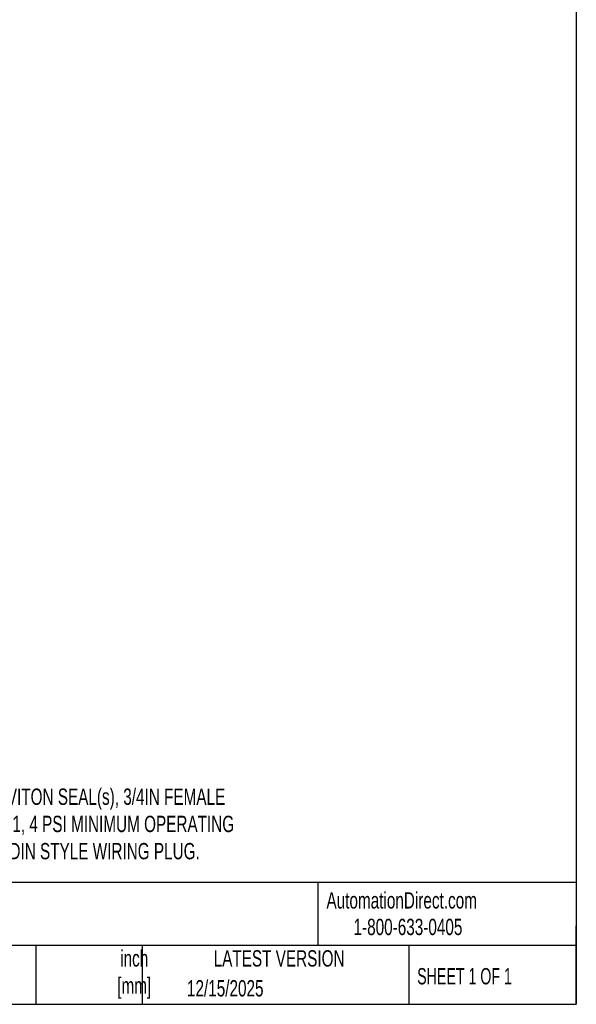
# Model space of a CAD drawing. Header units: inches. Extents: x 0.5 to 21.5, y 0.5 to 16.5.
# Tile 6 of 10: x 15.8 to 21.5, y 0.5 to 10.5. Entities that reach past the tile are written whole.
import ezdxf

# ---------------------------------------------------------------- set-up
doc = ezdxf.new("R2010")
doc.units = ezdxf.units.IN
doc.header["$LTSCALE"] = 2
doc.header["$MEASUREMENT"] = 0
doc.linetypes.add('SLD-Solid', pattern=[0])
doc.layers.add('TEXT', color=140, linetype='SLD-Solid', lineweight=25)
doc.styles.add('SLDTEXTSTYLE0', font='TXT', dxfattribs={"width": 0.7})
doc.styles.add('SLDTEXTSTYLE1', font='TXT', dxfattribs={"width": 0.65})

msp = doc.modelspace()

# ---------------------------------------------------------------- linework, layer by layer
at = {"layer": 'TEXT'}
for p, q in [((21.5, 16.5), (21.5, 0.5)), ((21.5, 1.742), (0.5, 1.742)), ((18.864, 1.742), (18.864, 1.1)), ((21.5, 0.5), (21.5, 1.3)), ((21.5, 1.1), (0.5, 1.1)), ((15.986, 1.1), (15.986, 0.5)), ((17.072, 1.1), (17.072, 0.5)), ((19.791, 1.1), (19.791, 0.5)), ((0.5, 0.5), (21.5, 0.5))]:
    msp.add_line(p, q, dxfattribs=at)

# ---------------------------------------------------------------- texts
for s, insert, char_height, attachment_point, style in [('2-PORT (2-WAY), 2-POSITION, N.C., BRASS BODY, VITON SEAL(s), 3/4IN FEMALE ^JNPT INLET(s), 3/4IN FEMALE NPT OUTLET(s), CV=6.1, 4 PSI MINIMUM OPERATING ^JPRESSURE, 24 VDC OPERATING VOLTAGE, 18mm DIN STYLE WIRING PLUG.', (11.921, 2.702), 0.166667, 1, 'SLDTEXTSTYLE0'), ('AutomationDirect.com', (18.952, 1.644), 0.16667, 1, 'SLDTEXTSTYLE0'), ('1-800-633-0405', (19.228, 1.373), 0.16667, 1, 'SLDTEXTSTYLE0'), ('inch^J[mm]', (16.991, 1.052), 0.1667, 2, 'SLDTEXTSTYLE0'), ('LATEST VERSION', (18.469, 1.052), 0.16667, 2, 'SLDTEXTSTYLE0'), ('SHEET 1 OF 1', (19.877, 0.87), 0.16667, 1, 'SLDTEXTSTYLE1'), ('12/15/2025', (17.529, 0.747), 0.1667, 1, 'SLDTEXTSTYLE0')]:
    msp.add_mtext(s, dxfattribs=dict(at, insert=insert, char_height=char_height, attachment_point=attachment_point, style=style))

doc.saveas('drawing.dxf')
